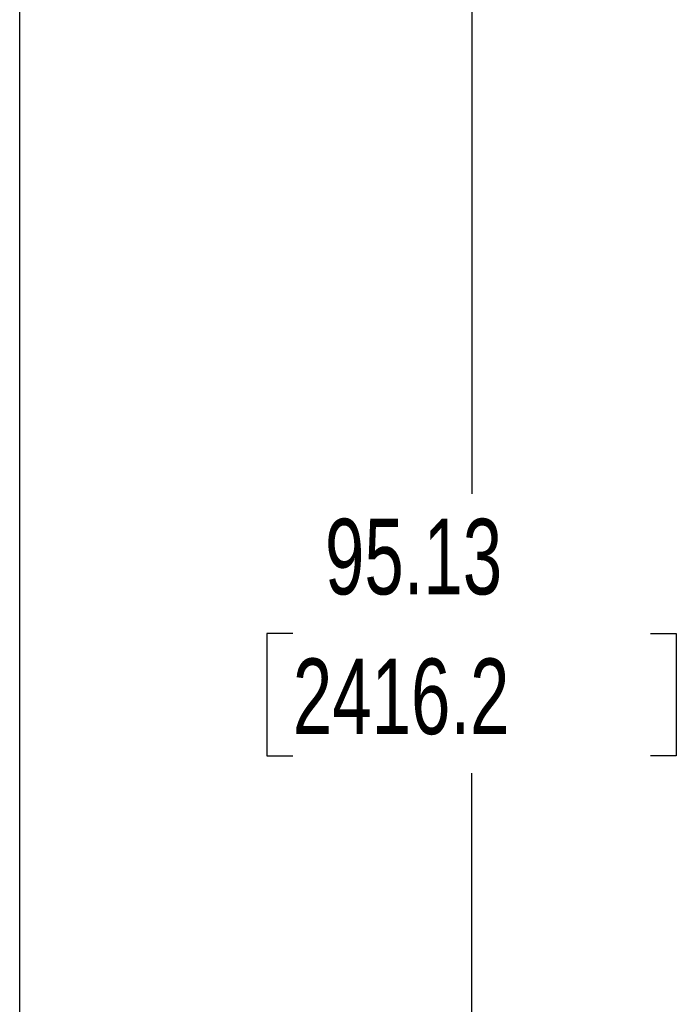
# Model space of a CAD drawing. Header units: inches. Extents: x 0.2 to 10.8, y 0.2 to 8.2.
# Tile 41 of 62: x 7.03 to 7.753, y 3.172 to 4.257. Entities that reach past the tile are written whole.
import ezdxf

# ---------------------------------------------------------------- set-up
doc = ezdxf.new("R2010")
doc.units = ezdxf.units.IN
doc.header["$MEASUREMENT"] = 0
doc.layers.add('DIMENSIONS', color=140, linetype='Continuous', lineweight=25)
doc.styles.add('SLDTEXTSTYLE0', font='TXT', dxfattribs={"width": 0.7})
doc.dimstyles.new('SLDDIMSTYLE2', dxfattribs={"dimtxt": 0.084961, "dimasz": 0.13, "dimexe": 0, "dimexo": 0.0625, "dimgap": 0.02124, "dimtad": 0, "dimtih": 1, "dimtoh": 1, "dimlfac": 24, "dimrnd": 1e-09, "dimzin": 12, "dimdsep": 46, "dimtxsty": 'SLDTEXTSTYLE0', "dimsah": 1, "dimcen": 0.09, "dimadec": 0, "dimazin": 3, "dimtfac": 1, "dimtofl": 0, "dimtmove": 0, "dimatfit": 3, "dimfxl": 0, "dimfrac": 2, "dimtolj": 1, "dimtzin": 12, "dimarcsym": 0})

# ---------------------------------------------------------------- blocks, each defined once
blk = doc.blocks.new('_D_5')
at = {"layer": 'DIMENSIONS'}
for p, q in [((7.0798, 5.796), (7.6527, 5.796)), ((7.5277, 5.796), (7.5277, 3.7345)), ((7.3307, 3.5804), (7.3022, 3.5804)), ((7.3022, 3.5804), (7.3022, 3.4454)), ((7.7246, 3.5804), (7.7531, 3.5804)), ((7.7531, 3.5804), (7.7531, 3.4454)), ((7.3022, 3.4454), (7.3307, 3.4454)), ((7.7531, 3.4454), (7.7246, 3.4454)), ((7.5277, 1.8325), (7.5277, 3.4264)), ((7.184, 1.8325), (7.6527, 1.8325))]:
    blk.add_line(p, q, dxfattribs=at)
for points in [[(7.5277, 5.796), (7.5077, 5.666), (7.5477, 5.666)], [(7.5277, 1.8325), (7.5477, 1.9625), (7.5077, 1.9625)]]:
    blk.add_solid(points, dxfattribs=at)
at = {"layer": 'DIMENSIONS', "char_height": 0.08333, "attachment_point": 1, "style": 'SLDTEXTSTYLE0'}
for s, insert in [('95.13', (7.3661, 3.7068)), ('2416.2', (7.3307, 3.5528))]:
    blk.add_mtext(s, dxfattribs=dict(at, insert=insert))

msp = doc.modelspace()

# ---------------------------------------------------------------- linework, layer by layer
msp.add_line((7.0298, 1.8325), (7.0298, 5.79604))

# ---------------------------------------------------------------- dimensions: what is measured, and where the dimension line sits
at = {"layer": 'DIMENSIONS'}
dim = msp.add_linear_dim(base=(7.52766, 5.79604), p1=(7.13396, 1.8325), p2=(7.0298, 5.79604), angle=90, dimstyle='SLDDIMSTYLE2', dxfattribs=at)
dim.commit()
dim.dimension.update_dxf_attribs({"geometry": '_D_5', "text_midpoint": (7.52766, 3.58041), "dimtype": 160})

doc.saveas('drawing.dxf')
